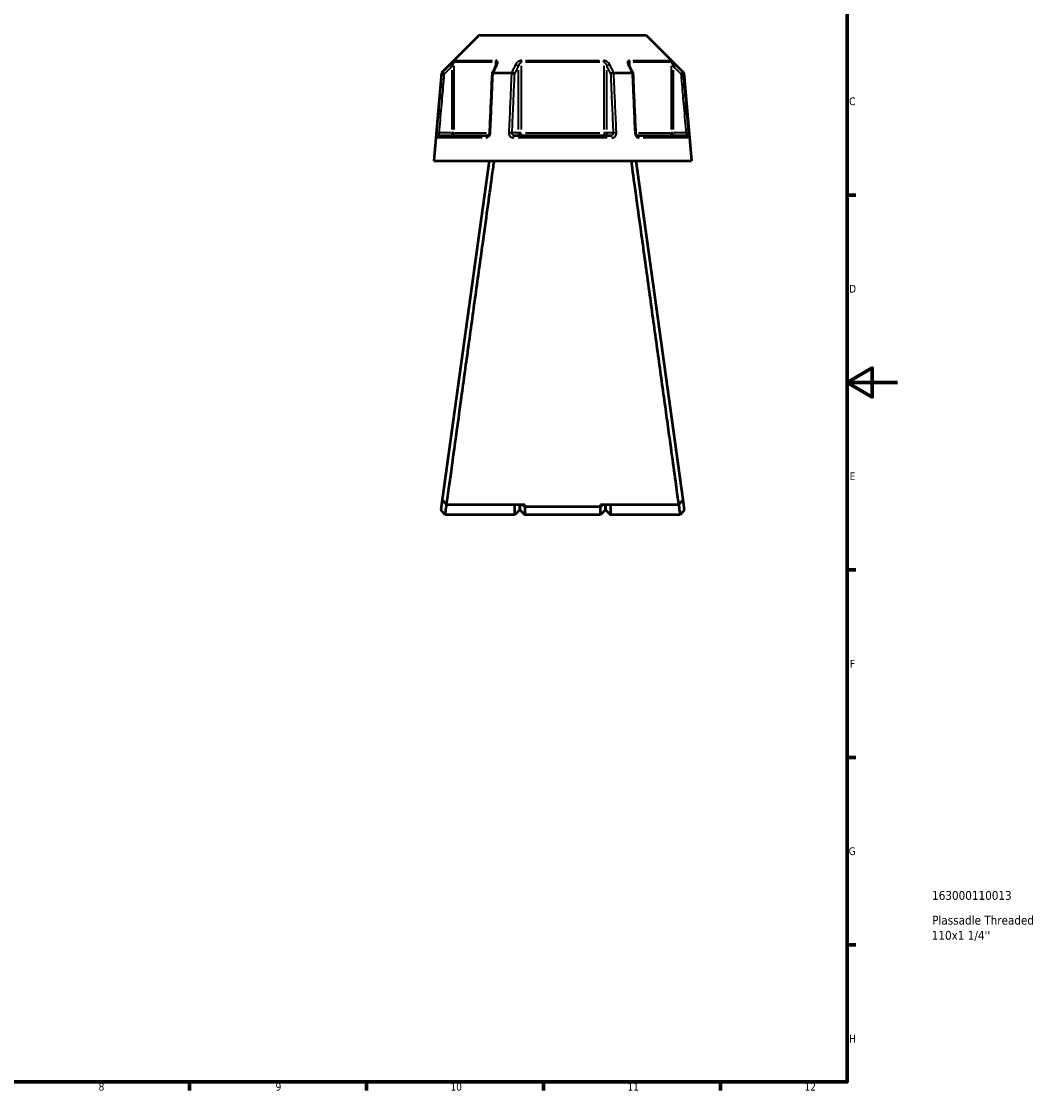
# Model space of a CAD drawing. Header units: millimetres. Extents: x 0 to 898, y 0 to 843.
# Tile 6 of 8: x 494 to 898, y 17 to 440. Entities that reach past the tile are written whole.
import ezdxf

# ---------------------------------------------------------------- set-up
doc = ezdxf.new("R2010")
doc.units = ezdxf.units.MM
for name, color, linetype, lineweight in [('Border (ANSI)', 7, 'Continuous', 70), ('Title (ISO)', 7, 'Continuous', 50), ('Visible (ANSI)', 7, 'Continuous', 50), ('Visible Narrow (ANSI)', 7, 'Continuous', 35)]:
    doc.layers.add(name, color=color, linetype=linetype, lineweight=lineweight)
doc.styles.add('Note Text (ANSI)', font='tahoma.ttf')
doc.styles.add('Note Text (ISO)', font='tahoma.ttf')

# ---------------------------------------------------------------- blocks, each defined once
blk = doc.blocks.new('Borders Default Border')
at = {"layer": 'Border (ANSI)'}
for p, q in [((821, 371.25), (824.45, 371.25)), ((821, 222.75), (824.45, 222.75)), ((821, 148.5), (824.45, 148.5)), ((821, 74.25), (824.45, 74.25)), ((560.67, 20), (560.67, 16.55)), ((630.75, 20), (630.75, 16.55)), ((700.83, 20), (700.83, 16.55)), ((770.92, 20), (770.92, 16.55))]:
    blk.add_line(p, q, dxfattribs=at)
at = {"layer": 'Border (ANSI)', "flags": 128}
for points in [[(20, 20), (20, 574), (821, 574), (821, 20), (20, 20)], [(841, 297), (821, 297), (831, 302.77), (831, 291.23), (821, 297)]]:
    blk.add_lwpolyline(points, dxfattribs=at)
at = {"layer": 'Border (ANSI)', "attachment_point": 7, "style": 'Note Text (ANSI)'}
for s, insert, char_height in [('C', (821.8, 406.8), 3.05), ('D', (821.81, 332.6), 3.05), ('E', (822.05, 258.35), 3.05), ('F', (822.14, 184.1), 3.05), ('G', (821.66, 109.79), 3.05), ('H', (821.81, 35.6), 3.05), ('8', (524.63, 16.48), 3.05), ('9', (594.7, 16.49), 3.05), ('10', (663.96, 16.49), 3.048), ('11', (734.04, 16.55), 3.048), ('12', (804.13, 16.55), 3.048)]:
    blk.add_mtext(s, dxfattribs=dict(at, insert=insert, char_height=char_height))
blk = doc.blocks.new('Title Blocks ISO')
at = {"layer": 'Title (ISO)', "style": 'Note Text (ISO)'}
for tag, p in [('PART_NUMBER_001', (33.69, 72.11)), ('DESCRIPTION_001', (33.74, 62.29)), ('DESCRIPTION_002', (33.56, 56.3))]:
    blk.add_attdef(tag, p, '', height=3.5, dxfattribs=at)

msp = doc.modelspace()

# ---------------------------------------------------------------- linework, layer by layer
at = {"layer": 'Visible (ANSI)'}
for p, q in [((675.348, 434.553), (660.437, 419.641)), ((675.348, 434.553), (741.437, 434.553)), ((741.437, 434.553), (756.349, 419.641)), ((660.437, 419.641), (657.393, 384.848)), ((660.437, 419.641), (660.618, 419.641)), ((680.901, 419.641), (688.109, 419.641)), ((728.676, 419.641), (735.884, 419.641)), ((756.168, 419.641), (756.349, 419.641)), ((756.349, 419.641), (759.393, 384.848)), ((659.563, 394.848), (678.695, 394.848)), ((689.261, 394.848), (727.525, 394.848)), ((738.09, 394.848), (757.222, 394.848)), ((657.393, 384.848), (759.393, 384.848)), ((679.293, 384.848), (660.725, 250.571)), ((756.061, 250.571), (737.493, 384.848)), ((661.833, 258.773), (661.833, 258.582)), ((661.859, 258.773), (661.833, 258.773)), ((754.953, 258.773), (754.926, 258.773)), ((754.953, 258.582), (754.953, 258.773)), ((660.725, 250.571), (660.167, 246.535)), ((756.619, 246.535), (756.061, 250.571)), ((661.893, 244.553), (660.167, 246.534)), ((693.418, 248.549), (662.446, 248.549)), ((689.418, 244.553), (689.418, 248.549)), ((691.418, 246.553), (689.418, 244.553)), ((691.418, 248.549), (691.418, 246.553)), ((691.418, 246.553), (691.418, 248.549)), ((691.418, 246.553), (693.418, 244.553)), ((692.544, 248.549), (693.418, 247.714)), ((693.418, 248.549), (693.418, 247.714)), ((693.418, 247.714), (693.418, 244.553)), ((723.368, 247.714), (693.418, 247.714)), ((754.34, 248.549), (723.368, 248.549)), ((724.241, 248.549), (723.368, 247.714)), ((723.368, 247.714), (723.368, 248.549)), ((723.368, 244.553), (723.368, 247.714)), ((725.368, 246.553), (723.368, 244.553)), ((725.368, 246.553), (725.368, 248.549)), ((725.368, 248.549), (725.368, 246.553)), ((725.368, 246.553), (727.368, 244.553)), ((727.368, 248.549), (727.368, 244.553)), ((756.619, 246.534), (754.893, 244.553)), ((689.418, 244.553), (661.893, 244.553)), ((723.368, 244.553), (693.418, 244.553)), ((754.893, 244.553), (727.368, 244.553))]:
    msp.add_line(p, q, dxfattribs=at)
for centre, major_axis, ratio, start_param, end_param in [((6630.792, -11106.957), (198.06, -16270.983), 0.5090062, 3.9187133, 3.9189776), ((-5136.499, -10954.932), (196.358, 16056.414), 0.5090475, 5.5058275, 5.5060953)]:
    msp.add_ellipse(centre, major_axis=major_axis, ratio=ratio, start_param=start_param, end_param=end_param, dxfattribs=at)
for points in [[(660.618, 419.641), (660.618, 419.641), (660.619, 419.641), (660.62, 419.641)], [(680.88, 419.641), (680.887, 419.641), (680.894, 419.641), (680.901, 419.641)], [(688.109, 419.641), (688.117, 419.641), (688.125, 419.641), (688.132, 419.641)], [(728.653, 419.641), (728.661, 419.641), (728.669, 419.641), (728.676, 419.641)], [(735.884, 419.641), (735.891, 419.641), (735.898, 419.641), (735.905, 419.641)], [(756.166, 419.641), (756.166, 419.641), (756.167, 419.641), (756.168, 419.641)]]:
    msp.add_open_spline(points, degree=3, dxfattribs=at)
for points, knots in [([(661.58, 419.192), (661.579, 419.192), (661.578, 419.193), (661.458, 419.249), (661.34, 419.304), (661.119, 419.408), (661.017, 419.455), (660.84, 419.538), (660.767, 419.572), (660.662, 419.621), (660.63, 419.636), (660.62, 419.641)], [-0.15370455, -0.15370455, -0.15370455, -0.15370455, -0.15322931, -0.15322931, -0.11408808, -0.11408808, -0.07545666, -0.07545666, -0.03695806, -0.03695806, 0, 0, 0, 0]), ([(680.445, 419.418), (680.376, 417.849), (680.307, 416.281), (680.169, 413.144), (680.1, 411.576), (679.963, 408.439), (679.894, 406.871), (679.756, 403.734), (679.687, 402.165), (679.55, 399.029), (679.481, 397.46), (679.412, 395.892)], [0.5808567, 0.5808567, 0.5808567, 0.5808567, 1.0531875, 1.0531875, 1.5255183, 1.5255183, 1.9978491, 1.9978491, 2.4701799, 2.4701799, 2.9425106, 2.9425106, 2.9425106, 2.9425106]), ([(680.88, 419.641), (680.779, 419.636), (680.692, 419.621), (680.551, 419.572), (680.5, 419.538), (680.455, 419.472), (680.446, 419.446), (680.445, 419.418)], [-0.153586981, -0.153586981, -0.153586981, -0.153586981, -0.116542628, -0.116542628, -0.077954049, -0.077954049, -0.055255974, -0.055255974, -0.055255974, -0.055255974]), ([(682.146, 423.033), (682.146, 423.019), (682.145, 422.998), (682.138, 422.948), (682.133, 422.919), (682.118, 422.852), (682.107, 422.815), (682.081, 422.736), (682.066, 422.694), (682.029, 422.606), (682.008, 422.56), (681.984, 422.513)], [0.20265986, 0.20265986, 0.20265986, 0.20265986, 0.23121109, 0.23121109, 0.25976233, 0.25976233, 0.28831356, 0.28831356, 0.3168648, 0.3168648, 0.34541603, 0.34541603, 0.34541603, 0.34541603]), ([(689.403, 419.192), (689.403, 419.192), (689.402, 419.193), (689.341, 419.249), (689.262, 419.304), (689.074, 419.408), (688.967, 419.455), (688.733, 419.538), (688.609, 419.572), (688.363, 419.621), (688.244, 419.636), (688.132, 419.641)], [-0.15370455, -0.15370455, -0.15370455, -0.15370455, -0.15322942, -0.15322942, -0.11408813, -0.11408813, -0.07545688, -0.07545688, -0.03695812, -0.03695812, 0, 0, 0, 0]), ([(728.653, 419.641), (728.542, 419.636), (728.423, 419.621), (728.177, 419.572), (728.053, 419.538), (727.819, 419.455), (727.711, 419.408), (727.523, 419.304), (727.444, 419.249), (727.384, 419.193), (727.383, 419.192), (727.382, 419.192)], [-0.153587, -0.153587, -0.153587, -0.153587, -0.11654264, -0.11654264, -0.07795404, -0.07795404, -0.03923264, -0.03923264, 0, 0, 0.00047623, 0.00047623, 0.00047623, 0.00047623]), ([(734.801, 422.513), (734.777, 422.56), (734.756, 422.606), (734.72, 422.694), (734.704, 422.736), (734.678, 422.815), (734.668, 422.852), (734.652, 422.919), (734.647, 422.948), (734.641, 422.998), (734.64, 423.019), (734.64, 423.033)], [0, 0, 0, 0, 0.02855139, 0.02855139, 0.05710278, 0.05710278, 0.08565416, 0.08565416, 0.11420555, 0.11420555, 0.14275694, 0.14275694, 0.14275694, 0.14275694]), ([(736.341, 419.418), (736.339, 419.446), (736.33, 419.472), (736.285, 419.538), (736.234, 419.572), (736.093, 419.621), (736.006, 419.636), (735.905, 419.641)], [-0.098102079, -0.098102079, -0.098102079, -0.098102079, -0.075456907, -0.075456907, -0.036958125, -0.036958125, 0, 0, 0, 0]), ([(737.373, 395.892), (737.305, 397.46), (737.236, 399.029), (737.098, 402.165), (737.029, 403.734), (736.891, 406.871), (736.823, 408.439), (736.685, 411.576), (736.616, 413.144), (736.478, 416.281), (736.409, 417.849), (736.341, 419.418)], [1.2046153, 1.2046153, 1.2046153, 1.2046153, 1.6769461, 1.6769461, 2.1492769, 2.1492769, 2.6216077, 2.6216077, 3.0939384, 3.0939384, 3.5662692, 3.5662692, 3.5662692, 3.5662692]), ([(755.205, 419.192), (755.206, 419.192), (755.208, 419.193), (755.328, 419.249), (755.446, 419.304), (755.666, 419.408), (755.768, 419.455), (755.945, 419.538), (756.018, 419.572), (756.123, 419.621), (756.155, 419.636), (756.166, 419.641)], [-0.00047634, -0.00047634, -0.00047634, -0.00047634, 0, 0, 0.03923257, 0.03923257, 0.07795414, 0.07795414, 0.11654258, 0.11654258, 0.15358688, 0.15358688, 0.15358688, 0.15358688]), ([(679.412, 395.892), (679.408, 395.793), (679.393, 395.693), (679.344, 395.501), (679.31, 395.41), (679.228, 395.246), (679.181, 395.172), (679.079, 395.048), (679.026, 394.997), (678.919, 394.916), (678.866, 394.889), (678.772, 394.854), (678.731, 394.848), (678.695, 394.848)], [0, 0, 0, 0, 0.05067005, 0.05067005, 0.10084685, 0.10084685, 0.1507669, 0.1507669, 0.20138762, 0.20138762, 0.25586434, 0.25586434, 0.31481094, 0.31481094, 0.31481094, 0.31481094]), ([(738.09, 394.848), (738.052, 394.848), (738.008, 394.855), (737.901, 394.897), (737.838, 394.933), (737.718, 395.036), (737.662, 395.096), (737.562, 395.238), (737.518, 395.318), (737.445, 395.492), (737.417, 395.586), (737.385, 395.752), (737.377, 395.822), (737.373, 395.892)], [0, 0, 0, 0, 0.06296271, 0.06296271, 0.12592542, 0.12592542, 0.17893056, 0.17893056, 0.22915943, 0.22915943, 0.27910739, 0.27910739, 0.31481354, 0.31481354, 0.31481354, 0.31481354]), ([(662.446, 248.549), (662.62, 249.801), (662.932, 252.052), (663.913, 259.119), (664.649, 264.423), (666.363, 276.786), (667.324, 283.726), (669.271, 297.782), (670.238, 304.772), (671.219, 311.86), (671.709, 315.404), (672.202, 318.972), (673.184, 326.075), (673.673, 329.609), (674.634, 336.563), (675.106, 339.983), (676.024, 346.629), (676.469, 349.856), (677.621, 358.205), (678.293, 363.073), (679.531, 372.049), (680.084, 376.065), (680.839, 381.543), (681.096, 383.41), (681.295, 384.848)], [0.1836005, 0.1836005, 0.1836005, 0.1836005, 0.4777172, 0.4777172, 0.842243, 0.842243, 1.1864566, 1.1864566, 1.4892735, 1.4892735, 1.4892735, 1.640682, 1.640682, 1.7920905, 1.7920905, 1.9434989, 1.9434989, 2.0949074, 2.0949074, 2.3523018, 2.3523018, 2.630053, 2.630053, 2.8252515, 2.8252515, 2.8252515, 2.8252515]), ([(735.491, 384.848), (735.823, 382.439), (736.322, 378.818), (737.67, 369.035), (738.552, 362.64), (740.494, 348.565), (741.542, 340.975), (743.593, 326.132), (744.586, 318.948), (745.567, 311.86), (746.057, 308.316), (746.544, 304.796), (747.5, 297.884), (747.97, 294.493), (748.881, 287.915), (749.322, 284.728), (750.167, 278.633), (750.57, 275.725), (751.594, 268.335), (752.171, 264.18), (753.192, 256.819), (753.62, 253.732), (754.106, 250.232), (754.244, 249.239), (754.34, 248.549)], [-2.8252515, -2.8252515, -2.8252515, -2.8252515, -2.4982224, -2.4982224, -2.1356112, -2.1356112, -1.7920905, -1.7920905, -1.4892735, -1.4892735, -1.4892735, -1.337865, -1.337865, -1.1864566, -1.1864566, -1.0350481, -1.0350481, -0.8836396, -0.8836396, -0.6262452, -0.6262452, -0.3458146, -0.3458146, -0.1836005, -0.1836005, -0.1836005, -0.1836005]), ([(662.446, 248.549), (662.159, 248.886), (661.872, 249.222), (661.298, 249.896), (661.012, 250.233), (660.725, 250.571)], [-0.26552249, -0.26552249, -0.26552249, -0.26552249, -0.13277778, -0.13277778, 0, 0, 0, 0]), ([(756.061, 250.571), (755.774, 250.233), (755.487, 249.896), (754.913, 249.222), (754.626, 248.886), (754.34, 248.549)], [-0.2655222, -0.2655222, -0.2655222, -0.2655222, -0.13274399, -0.13274399, 0, 0, 0, 0]), ([(661.893, 244.554), (661.893, 244.554), (661.919, 244.738), (662.04, 245.586), (662.155, 246.397), (662.352, 247.794), (662.404, 248.161), (662.458, 248.549)], [-3.14159265, -3.14159265, -3.14159265, -3.14159265, -2.78400758, -2.78400758, -2.30100872, -2.30100872, -2.14456905, -2.14456905, -2.14456905, -2.14456905]), ([(754.327, 248.549), (754.381, 248.161), (754.433, 247.794), (754.63, 246.397), (754.746, 245.586), (754.866, 244.738), (754.892, 244.554), (754.893, 244.554)], [2.14456905, 2.14456905, 2.14456905, 2.14456905, 2.30100872, 2.30100872, 2.78400758, 2.78400758, 3.14159265, 3.14159265, 3.14159265, 3.14159265])]:
    msp.add_open_spline(points, degree=3, knots=knots, dxfattribs=at)
at = {"layer": 'Visible Narrow (ANSI)'}
for p, q in [((680.461, 423.833), (665.716, 423.833)), ((666.005, 424.54), (680.65, 424.54)), ((681.76, 423.745), (681.76, 422.155)), ((723.137, 423.833), (693.648, 423.833)), ((693.748, 424.54), (723.038, 424.54)), ((735.025, 422.155), (735.025, 423.745)), ((736.135, 424.54), (750.781, 424.54)), ((751.069, 423.833), (736.324, 423.833)), ((663.766, 422.765), (664.411, 422.117)), ((664.464, 420.753), (664.464, 397.159)), ((665.455, 397.247), (665.455, 422.434)), ((690.845, 420.753), (690.845, 397.159)), ((692.087, 397.247), (692.087, 422.434)), ((724.698, 422.434), (724.698, 397.247)), ((725.94, 397.159), (725.94, 420.753)), ((751.331, 422.434), (751.331, 397.247)), ((752.321, 397.159), (752.321, 420.753)), ((752.374, 422.117), (753.02, 422.765)), ((659.457, 395.854), (658.547, 395.934)), ((676.52, 393.935), (658.863, 393.935)), ((664.217, 395.848), (659.777, 395.848)), ((664.464, 395.77), (664.464, 394.851)), ((665.442, 395.848), (664.536, 395.848)), ((665.69, 395.848), (678.298, 395.848)), ((690.722, 395.848), (688.502, 395.848)), ((726.05, 393.935), (690.736, 393.935)), ((692.02, 395.848), (690.883, 395.848)), ((693.648, 395.848), (723.137, 395.848)), ((725.902, 395.848), (724.765, 395.848)), ((728.284, 395.848), (726.064, 395.848)), ((738.487, 395.848), (751.096, 395.848)), ((757.922, 393.935), (740.265, 393.935)), ((752.25, 395.848), (751.343, 395.848)), ((752.321, 394.851), (752.321, 395.77)), ((757.008, 395.848), (752.568, 395.848)), ((758.239, 395.934), (757.329, 395.854))]:
    msp.add_line(p, q, dxfattribs=at)
for centre, major_axis, ratio, start_param, end_param in [((666.445, 423.833), (0, -1), 0.9904959, 3.9662607, 4.6731191), ((682.374, 423.833), (0, 1), 0.6143631, 0.8246681, 1.5315264), ((692.463, 423.833), (0, -1), 0.3761328, 3.9662607, 4.6731191), ((724.322, 423.833), (0, 1), 0.3761328, 4.7516589, 5.4585172), ((734.411, 423.833), (0, -1), 0.6143631, 1.6100662, 2.3169246), ((750.34, 423.833), (0, 1), 0.9904959, 4.7516589, 5.4585172), ((682.878, 422.064), (-0.894, 0.449), 0.6136988, 5.5048942, 6.2422226), ((689.979, 422.064), (-0.894, 0.449), 0.6136988, 3.9026286, 5.2571626), ((726.806, 422.064), (-0.894, -0.449), 0.6136988, 4.1676154, 5.5221494), ((733.908, 422.064), (0.894, 0.449), 0.6136988, 0.0409627, 0.7782911), ((659.563, 393.848), (0, 1), 0.992287, 0.0741765, 1.4093534), ((664.464, 395.848), (0, -1), 0.9904959, 0.0785398, 1.4922565), ((678.695, 393.848), (0, 1), 0.6034974, 0.0741765, 1.4093534), ((680.411, 395.848), (-0.999, 0.044), 0.0757423, 5.369153, 6.2350783), ((687.512, 395.848), (0.999, -0.044), 0.0757423, 0.5996329, 1.9382948), ((689.261, 393.848), (0, 1), 0.3887896, 0.0741765, 1.4093534), ((691.711, 395.848), (0, -1), 0.8660254, 4.7909288, 6.2046455), ((691.711, 395.848), (0, -1), 0.3761328, 0.0785398, 1.4922565), ((725.074, 395.848), (0, -1), 0.3761328, 4.7909288, 6.2046455), ((725.074, 395.848), (0, -1), 0.8660254, 0.0785398, 1.4922565), ((727.525, 393.848), (0, 1), 0.3887896, 4.8738319, 6.2090088), ((729.273, 395.848), (0.999, 0.044), 0.0757423, 1.2032978, 2.5419597), ((736.374, 395.848), (0.999, 0.044), 0.0757423, 0.048107, 0.9140323), ((738.09, 393.848), (0, 1), 0.6034974, 4.8738319, 6.2090088), ((752.321, 395.848), (0, -1), 0.9904959, 4.7909288, 6.2046455), ((757.222, 393.848), (0, 1), 0.992287, 4.8738319, 6.2090088)]:
    msp.add_ellipse(centre, major_axis=major_axis, ratio=ratio, start_param=start_param, end_param=end_param, dxfattribs=at)
for points, knots in [([(665.745, 424.54), (665.713, 424.54), (665.639, 424.497), (665.308, 424.247), (664.952, 423.923), (664.318, 423.321), (664.037, 423.047), (663.76, 422.771)], [-0.34541645, -0.34541645, -0.34541645, -0.34541645, -0.27620858, -0.27620858, -0.11734182, -0.11734182, 0, 0, 0, 0]), ([(664.464, 422.064), (664.603, 422.34), (664.743, 422.614), (665.06, 423.216), (665.238, 423.54), (665.402, 423.79), (665.439, 423.833), (665.455, 423.833)], [0, 0, 0, 0, 0.11734182, 0.11734182, 0.27620858, 0.27620858, 0.34541645, 0.34541645, 0.34541645, 0.34541645]), ([(681.76, 423.833), (681.794, 423.833), (681.826, 423.827), (681.904, 423.797), (681.947, 423.765), (682.031, 423.661), (682.067, 423.581), (682.117, 423.404), (682.132, 423.308), (682.144, 423.15), (682.146, 423.092), (682.146, 423.033)], [0, 0, 0, 0, 0.02585168, 0.02585168, 0.06721438, 0.06721438, 0.12288915, 0.12288915, 0.17445287, 0.17445287, 0.20265986, 0.20265986, 0.20265986, 0.20265986]), ([(682.469, 422.771), (682.58, 422.992), (682.659, 423.212), (682.734, 423.594), (682.742, 423.761), (682.701, 424.015), (682.67, 424.111), (682.567, 424.288), (682.492, 424.368), (682.32, 424.472), (682.234, 424.505), (682.075, 424.534), (682.009, 424.54), (681.94, 424.54)], [-0.34541603, -0.34541603, -0.34541603, -0.34541603, -0.25141662, -0.25141662, -0.17445287, -0.17445287, -0.12288915, -0.12288915, -0.06721438, -0.06721438, -0.02585168, -0.02585168, 0, 0, 0, 0]), ([(692.197, 424.54), (691.995, 424.54), (691.781, 424.503), (691.049, 424.268), (690.595, 423.934), (690.013, 423.321), (689.823, 423.047), (689.684, 422.771)], [-0.34541684, -0.34541684, -0.34541684, -0.34541684, -0.28109054, -0.28109054, -0.11734182, -0.11734182, 0, 0, 0, 0]), ([(690.845, 422.064), (690.914, 422.34), (691.009, 422.614), (691.297, 423.227), (691.522, 423.561), (691.882, 423.796), (691.988, 423.833), (692.087, 423.833)], [0, 0, 0, 0, 0.11734182, 0.11734182, 0.28109054, 0.28109054, 0.34541684, 0.34541684, 0.34541684, 0.34541684]), ([(727.101, 422.771), (726.99, 422.992), (726.845, 423.212), (726.522, 423.595), (726.354, 423.761), (726.035, 424.015), (725.896, 424.111), (725.588, 424.288), (725.417, 424.368), (725.106, 424.472), (724.971, 424.505), (724.752, 424.534), (724.669, 424.54), (724.588, 424.54)], [-0.345416, -0.345416, -0.345416, -0.345416, -0.25131567, -0.25131567, -0.17440412, -0.17440412, -0.12292214, -0.12292214, -0.06721438, -0.06721438, -0.02585168, -0.02585168, 0, 0, 0, 0]), ([(724.698, 423.833), (724.738, 423.833), (724.779, 423.827), (724.886, 423.797), (724.953, 423.765), (725.106, 423.661), (725.191, 423.581), (725.343, 423.404), (725.411, 423.308), (725.569, 423.054), (725.652, 422.888), (725.813, 422.505), (725.885, 422.285), (725.94, 422.064)], [0, 0, 0, 0, 0.02585168, 0.02585168, 0.06721438, 0.06721438, 0.12292214, 0.12292214, 0.17440412, 0.17440412, 0.25131567, 0.25131567, 0.345416, 0.345416, 0.345416, 0.345416]), ([(734.845, 424.54), (734.678, 424.54), (734.532, 424.505), (734.113, 424.275), (734.024, 423.938), (734.088, 423.321), (734.178, 423.047), (734.317, 422.771)], [-0.34541683, -0.34541683, -0.34541683, -0.34541683, -0.28278882, -0.28278882, -0.11734182, -0.11734182, 0, 0, 0, 0]), ([(734.64, 423.034), (734.64, 423.33), (734.689, 423.594), (734.871, 423.798), (734.943, 423.833), (735.025, 423.833)], [0.14275694, 0.14275694, 0.14275694, 0.14275694, 0.28278882, 0.28278882, 0.34541683, 0.34541683, 0.34541683, 0.34541683]), ([(753.025, 422.771), (752.802, 422.993), (752.576, 423.214), (752.177, 423.598), (752.002, 423.763), (751.726, 424.016), (751.62, 424.111), (751.415, 424.288), (751.318, 424.368), (751.179, 424.472), (751.129, 424.505), (751.07, 424.534), (751.053, 424.54), (751.041, 424.54)], [-0.34541583, -0.34541583, -0.34541583, -0.34541583, -0.25081718, -0.25081718, -0.17415567, -0.17415567, -0.12305037, -0.12305037, -0.06721438, -0.06721438, -0.02585168, -0.02585168, 0, 0, 0, 0]), ([(751.331, 423.833), (751.337, 423.833), (751.345, 423.827), (751.375, 423.797), (751.399, 423.765), (751.468, 423.661), (751.517, 423.581), (751.619, 423.404), (751.672, 423.309), (751.81, 423.056), (751.897, 422.89), (752.097, 422.507), (752.209, 422.286), (752.321, 422.064)], [0, 0, 0, 0, 0.02585168, 0.02585168, 0.06721438, 0.06721438, 0.12305037, 0.12305037, 0.17415567, 0.17415567, 0.25081718, 0.25081718, 0.34541583, 0.34541583, 0.34541583, 0.34541583]), ([(660.62, 419.641), (660.522, 418.532), (660.425, 417.424), (660.066, 413.338), (659.805, 410.361), (659.543, 407.383), (659.24, 403.934), (658.937, 400.484), (658.602, 396.667), (658.57, 396.301), (658.538, 395.935)], [-3.5843211, -3.5843211, -3.5843211, -3.5843211, -3.2504903, -3.2504903, -2.3538546, -2.3538546, -2.3538546, -1.3148852, -1.3148852, -1.2046153, -1.2046153, -1.2046153, -1.2046153]), ([(663.76, 422.771), (663.506, 422.518), (663.252, 422.265), (662.998, 422.012), (662.205, 421.222), (661.411, 420.432), (660.618, 419.641)], [-0.97913562, -0.97913562, -0.97913562, -0.97913562, -0.87161674, -0.87161674, -0.87161674, -0.53566676, -0.53566676, -0.53566676, -0.53566676]), ([(661.58, 419.192), (662.288, 419.896), (662.995, 420.601), (663.702, 421.305), (663.956, 421.558), (664.21, 421.811), (664.464, 422.064)], [0.57213313, 0.57213313, 0.57213313, 0.57213313, 0.87161674, 0.87161674, 0.87161674, 0.97913562, 0.97913562, 0.97913562, 0.97913562]), ([(679.842, 395.935), (679.858, 396.301), (679.874, 396.667), (680.042, 400.484), (680.193, 403.934), (680.344, 407.383), (680.474, 410.361), (680.604, 413.338), (680.783, 417.424), (680.832, 418.532), (680.88, 419.641)], [-2.9425106, -2.9425106, -2.9425106, -2.9425106, -2.8322407, -2.8322407, -1.7932713, -1.7932713, -1.7932713, -0.8966357, -0.8966357, -0.5628049, -0.5628049, -0.5628049, -0.5628049]), ([(680.901, 419.641), (681.297, 420.432), (681.693, 421.222), (682.089, 422.012), (682.215, 422.265), (682.342, 422.518), (682.469, 422.771)], [-2.35712517, -2.35712517, -2.35712517, -2.35712517, -2.02121053, -2.02121053, -2.02121053, -1.91365631, -1.91365631, -1.91365631, -1.91365631]), ([(688.132, 419.641), (688.083, 418.532), (688.035, 417.424), (687.855, 413.338), (687.723, 410.361), (687.592, 407.383), (687.44, 403.934), (687.288, 400.484), (687.12, 396.667), (687.104, 396.301), (687.088, 395.935)], [-3.5843211, -3.5843211, -3.5843211, -3.5843211, -3.2504903, -3.2504903, -2.3538546, -2.3538546, -2.3538546, -1.3148852, -1.3148852, -1.2046153, -1.2046153, -1.2046153, -1.2046153]), ([(689.684, 422.771), (689.557, 422.518), (689.429, 422.265), (689.302, 422.012), (688.904, 421.222), (688.507, 420.432), (688.109, 419.641)], [-2.96869195, -2.96869195, -2.96869195, -2.96869195, -2.86116982, -2.86116982, -2.86116982, -2.52522309, -2.52522309, -2.52522309, -2.52522309]), ([(689.403, 419.192), (689.757, 419.896), (690.111, 420.601), (690.464, 421.305), (690.591, 421.558), (690.718, 421.811), (690.845, 422.064)], [2.56168947, 2.56168947, 2.56168947, 2.56168947, 2.86116982, 2.86116982, 2.86116982, 2.96869195, 2.96869195, 2.96869195, 2.96869195]), ([(725.94, 422.064), (726.067, 421.811), (726.194, 421.558), (726.321, 421.305), (726.675, 420.601), (727.028, 419.896), (727.382, 419.192)], [1.91365631, 1.91365631, 1.91365631, 1.91365631, 2.02117844, 2.02117844, 2.02117844, 2.3206588, 2.3206588, 2.3206588, 2.3206588]), ([(728.676, 419.641), (728.279, 420.432), (727.881, 421.222), (727.483, 422.012), (727.356, 422.265), (727.229, 422.518), (727.101, 422.771)], [-2.35712517, -2.35712517, -2.35712517, -2.35712517, -2.02117844, -2.02117844, -2.02117844, -1.91365631, -1.91365631, -1.91365631, -1.91365631]), ([(729.697, 395.935), (729.681, 396.301), (729.665, 396.667), (729.497, 400.484), (729.345, 403.934), (729.193, 407.383), (729.062, 410.361), (728.931, 413.338), (728.751, 417.424), (728.702, 418.532), (728.653, 419.641)], [-2.9425106, -2.9425106, -2.9425106, -2.9425106, -2.8322407, -2.8322407, -1.7932713, -1.7932713, -1.7932713, -0.8966357, -0.8966357, -0.5628049, -0.5628049, -0.5628049, -0.5628049]), ([(734.317, 422.771), (734.443, 422.518), (734.57, 422.265), (734.696, 422.013), (735.092, 421.222), (735.488, 420.432), (735.884, 419.641)], [-3.24052102, -3.24052102, -3.24052102, -3.24052102, -3.13303835, -3.13303835, -3.13303835, -2.79705216, -2.79705216, -2.79705216, -2.79705216]), ([(735.905, 419.641), (735.954, 418.532), (736.002, 417.424), (736.181, 413.338), (736.311, 410.361), (736.442, 407.383), (736.593, 403.934), (736.744, 400.484), (736.911, 396.667), (736.927, 396.301), (736.943, 395.935)], [-3.5843211, -3.5843211, -3.5843211, -3.5843211, -3.2504903, -3.2504903, -2.3538547, -2.3538547, -2.3538547, -1.3148853, -1.3148853, -1.2046153, -1.2046153, -1.2046153, -1.2046153]), ([(752.321, 422.064), (752.575, 421.811), (752.829, 421.558), (753.083, 421.306), (753.79, 420.601), (754.498, 419.896), (755.205, 419.192)], [1.91365631, 1.91365631, 1.91365631, 1.91365631, 2.02110364, 2.02110364, 2.02110364, 2.3206588, 2.3206588, 2.3206588, 2.3206588]), ([(756.168, 419.641), (755.374, 420.432), (754.58, 421.222), (753.787, 422.013), (753.533, 422.265), (753.279, 422.518), (753.025, 422.771)], [-2.35712516, -2.35712516, -2.35712516, -2.35712516, -2.02110364, -2.02110364, -2.02110364, -1.91365631, -1.91365631, -1.91365631, -1.91365631]), ([(758.247, 395.935), (758.215, 396.301), (758.183, 396.667), (757.848, 400.484), (757.545, 403.934), (757.242, 407.383), (756.981, 410.361), (756.719, 413.338), (756.36, 417.424), (756.263, 418.532), (756.166, 419.641)], [-2.9425106, -2.9425106, -2.9425106, -2.9425106, -2.8322407, -2.8322407, -1.7932713, -1.7932713, -1.7932713, -0.8966356, -0.8966356, -0.5628049, -0.5628049, -0.5628049, -0.5628049]), ([(659.531, 395.848), (659.563, 396.214), (659.595, 396.58), (659.93, 400.396), (660.233, 403.846), (660.536, 407.296), (660.797, 410.274), (661.059, 413.251), (661.407, 417.216), (661.494, 418.204), (661.58, 419.192)], [1.2046153, 1.2046153, 1.2046153, 1.2046153, 1.3148852, 1.3148852, 2.3538546, 2.3538546, 2.3538546, 3.2504903, 3.2504903, 3.5479736, 3.5479736, 3.5479736, 3.5479736]), ([(688.378, 395.848), (688.394, 396.214), (688.41, 396.58), (688.578, 400.396), (688.729, 403.846), (688.881, 407.296), (689.012, 410.274), (689.142, 413.251), (689.316, 417.216), (689.36, 418.204), (689.403, 419.192)], [1.2046153, 1.2046153, 1.2046153, 1.2046153, 1.3148852, 1.3148852, 2.3538546, 2.3538546, 2.3538546, 3.2504903, 3.2504903, 3.5479736, 3.5479736, 3.5479736, 3.5479736]), ([(727.382, 419.192), (727.425, 418.204), (727.469, 417.216), (727.643, 413.251), (727.774, 410.274), (727.904, 407.296), (728.056, 403.846), (728.207, 400.396), (728.375, 396.58), (728.391, 396.214), (728.407, 395.848)], [0.5991524, 0.5991524, 0.5991524, 0.5991524, 0.8966357, 0.8966357, 1.7932713, 1.7932713, 1.7932713, 2.8322407, 2.8322407, 2.9425106, 2.9425106, 2.9425106, 2.9425106]), ([(755.205, 419.192), (755.292, 418.204), (755.378, 417.216), (755.727, 413.251), (755.988, 410.274), (756.25, 407.296), (756.553, 403.846), (756.855, 400.396), (757.19, 396.58), (757.223, 396.214), (757.255, 395.848)], [0.5991524, 0.5991524, 0.5991524, 0.5991524, 0.8966356, 0.8966356, 1.7932713, 1.7932713, 1.7932713, 2.8322407, 2.8322407, 2.9425106, 2.9425106, 2.9425106, 2.9425106]), ([(658.538, 395.935), (658.497, 395.464), (658.469, 394.994), (658.465, 394.365), (658.478, 394.159), (658.524, 393.972), (658.547, 393.935), (658.575, 393.935)], [-0.31481287, -0.31481287, -0.31481287, -0.31481287, -0.1729885, -0.1729885, -0.06653404, -0.06653404, 0, 0, 0, 0]), ([(659.563, 394.848), (659.536, 394.848), (659.513, 394.866), (659.469, 394.96), (659.457, 395.063), (659.462, 395.377), (659.489, 395.612), (659.531, 395.848)], [0, 0, 0, 0, 0.06653404, 0.06653404, 0.1729885, 0.1729885, 0.31481287, 0.31481287, 0.31481287, 0.31481287]), ([(678.094, 393.935), (678.442, 393.935), (678.8, 394.075), (679.289, 394.495), (679.455, 394.706), (679.676, 395.131), (679.748, 395.332), (679.82, 395.67), (679.837, 395.803), (679.842, 395.935)], [-0.31481094, -0.31481094, -0.31481094, -0.31481094, -0.18655676, -0.18655676, -0.10364264, -0.10364264, -0.03986256, -0.03986256, 0, 0, 0, 0]), ([(687.088, 395.935), (687.075, 395.646), (687.122, 395.357), (687.341, 394.788), (687.535, 394.519), (687.97, 394.167), (688.19, 394.055), (688.569, 393.955), (688.721, 393.935), (688.873, 393.935)], [-0.31481397, -0.31481397, -0.31481397, -0.31481397, -0.2278058, -0.2278058, -0.12655878, -0.12655878, -0.04867645, -0.04867645, 0, 0, 0, 0]), ([(689.261, 394.848), (689.181, 394.848), (689.102, 394.858), (688.907, 394.908), (688.795, 394.964), (688.578, 395.14), (688.484, 395.274), (688.383, 395.559), (688.366, 395.704), (688.378, 395.848)], [0, 0, 0, 0, 0.04867645, 0.04867645, 0.12655878, 0.12655878, 0.2278058, 0.2278058, 0.31481397, 0.31481397, 0.31481397, 0.31481397]), ([(728.407, 395.848), (728.413, 395.782), (728.412, 395.716), (728.395, 395.547), (728.368, 395.446), (728.271, 395.234), (728.191, 395.128), (727.937, 394.918), (727.735, 394.848), (727.525, 394.848)], [0, 0, 0, 0, 0.03982627, 0.03982627, 0.1035483, 0.1035483, 0.18638694, 0.18638694, 0.31481104, 0.31481104, 0.31481104, 0.31481104]), ([(727.912, 393.935), (728.314, 393.935), (728.709, 394.075), (729.218, 394.496), (729.382, 394.707), (729.588, 395.132), (729.649, 395.333), (729.697, 395.671), (729.703, 395.803), (729.697, 395.935)], [-0.31481104, -0.31481104, -0.31481104, -0.31481104, -0.18638694, -0.18638694, -0.1035483, -0.1035483, -0.03982627, -0.03982627, 0, 0, 0, 0]), ([(736.943, 395.935), (736.948, 395.829), (736.959, 395.723), (737.052, 395.205), (737.237, 394.814), (737.699, 394.291), (737.942, 394.12), (738.361, 393.965), (738.527, 393.935), (738.691, 393.935)], [-0.31481354, -0.31481354, -0.31481354, -0.31481354, -0.28284699, -0.28284699, -0.15713721, -0.15713721, -0.06043739, -0.06043739, 0, 0, 0, 0]), ([(757.255, 395.848), (757.266, 395.782), (757.277, 395.717), (757.301, 395.549), (757.312, 395.449), (757.328, 395.237), (757.329, 395.132), (757.312, 394.942), (757.287, 394.874), (757.24, 394.85), (757.231, 394.848), (757.222, 394.848)], [0, 0, 0, 0, 0.03957477, 0.03957477, 0.1028944, 0.1028944, 0.18520991, 0.18520991, 0.29222008, 0.29222008, 0.31481112, 0.31481112, 0.31481112, 0.31481112]), ([(758.21, 393.935), (758.22, 393.935), (758.229, 393.939), (758.277, 393.987), (758.303, 394.123), (758.321, 394.503), (758.32, 394.714), (758.304, 395.137), (758.293, 395.337), (758.269, 395.672), (758.259, 395.804), (758.247, 395.935)], [-0.31481112, -0.31481112, -0.31481112, -0.31481112, -0.29222008, -0.29222008, -0.18520991, -0.18520991, -0.1028944, -0.1028944, -0.03957477, -0.03957477, 0, 0, 0, 0])]:
    msp.add_open_spline(points, degree=3, knots=knots, dxfattribs=at)

# ---------------------------------------------------------------- block references
msp.add_blockref('Borders Default Border', (0, 0))
msp.add_blockref('Title Blocks ISO', (821, 20)).add_auto_attribs({'PART_NUMBER_001': '163000110013', 'DESCRIPTION_001': 'Plassadle Threaded', 'DESCRIPTION_002': "110x1 1/4''"})

doc.saveas('drawing.dxf')
